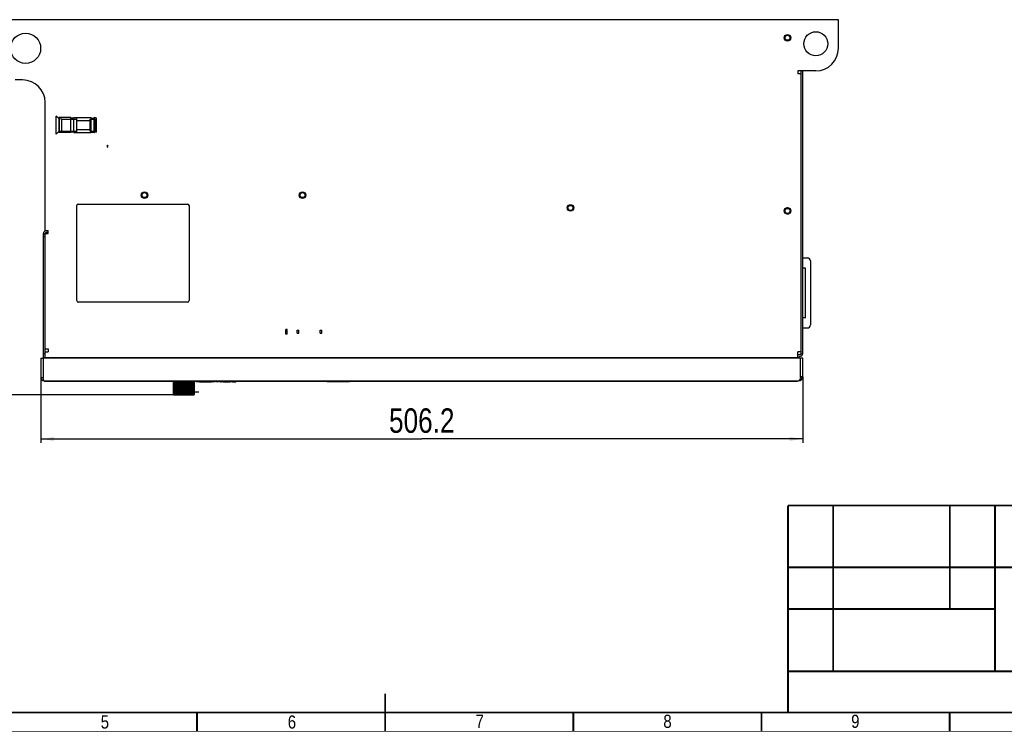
# Model space of a CAD drawing. Header units: millimetres. Extents: x -1 to 598, y -1 to 421.
# Tile 5 of 23: x 201 to 463, y 15 to 204. Entities that reach past the tile are written whole.
import ezdxf

# ---------------------------------------------------------------- set-up
doc = ezdxf.new("R2010")
doc.units = ezdxf.units.MM
doc.header["$LTSCALE"] = 32.67
doc.layers.get('0').update_dxf_attribs({"linetype": 'CONTINUOUS'})
for name, color, linetype in [('02___PRT_ALL_AXES', 7, 'CONTINUOUS'), ('03___PRT_ALL_CURVES', 7, 'CONTINUOUS'), ('CHAMFERS', 7, 'CONTINUOUS'), ('ECAD_133B3925', 7, 'CONTINUOUS'), ('ROUNDS', 7, 'CONTINUOUS')]:
    doc.layers.add(name, color=color, linetype=linetype)
doc.styles.get("Standard").update_dxf_attribs({"font": 'txt', "width": 0.8})
doc.styles.add('TEXTSTYLE_2', font='txt', dxfattribs={"width": 0.85})
doc.dimstyles.new('DIMSTYLE_1', dxfattribs={"dimtxt": 6.5, "dimasz": 3.5, "dimexe": 1, "dimexo": 0, "dimgap": 1.625, "dimtad": 1, "dimlfac": 2.5, "dimdsep": 46, "dimtxsty": 'STANDARD', "dimblk": '_FILLED', "dimblk1": '_FILLED', "dimblk2": '_FILLED', "dimcen": 0.09, "dimclrt": 5, "dimadec": 0, "dimazin": 0, "dimtp": 0.8, "dimtm": 0.8, "dimtfac": 1, "dimtofl": 0, "dimtmove": 0, "dimatfit": 3, "dimldrblk": '_FILLED', "dimfxl": 1, "dimtolj": 1, "dimarcsym": 0})
doc.dimstyles.new('DIMSTYLE_5', dxfattribs={"dimtxt": 6.5, "dimasz": 3.5, "dimexe": 1, "dimexo": 0, "dimgap": 1.625, "dimtad": 1, "dimdec": 0, "dimlfac": 2.5, "dimdsep": 46, "dimtxsty": 'STANDARD', "dimblk": '_FILLED', "dimblk1": '_FILLED', "dimblk2": '_FILLED', "dimcen": 0.09, "dimclrt": 5, "dimadec": 0, "dimazin": 0, "dimtp": 0.5, "dimtm": 0.5, "dimtfac": 1, "dimtdec": 0, "dimtofl": 0, "dimtmove": 0, "dimatfit": 3, "dimldrblk": '_FILLED', "dimfxl": 1, "dimtolj": 1, "dimarcsym": 0})

# ---------------------------------------------------------------- blocks, each defined once
blk = doc.blocks.new('_FILLED')
at = {"color": 0, "linetype": 'BYBLOCK'}
blk.add_solid([(0, 0), (-1, 0.143), (-1, -0.143)], dxfattribs=at)
blk = doc.blocks.new('*D2')
at = {"color": 2, "linetype": 'CONTINUOUS'}
for p, q in [((206.97, 109.04), (206.97, 91.68)), ((409.45, 109.22), (409.45, 91.68)), ((206.97, 92.68), (308.21, 92.68)), ((409.45, 92.68), (308.21, 92.68))]:
    blk.add_line(p, q, dxfattribs=at)
at = {"color": 2, "linetype": 'CONTINUOUS', "xscale": 3.5, "yscale": 3.5, "zscale": 3.5, "rotation": 180}
blk.add_blockref('_FILLED', (206.97, 92.68), dxfattribs=at)
at = {"color": 2, "linetype": 'CONTINUOUS', "xscale": 3.5, "yscale": 3.5, "zscale": 3.5}
blk.add_blockref('_FILLED', (409.45, 92.68), dxfattribs=at)
at = {"color": 5, "linetype": 'CONTINUOUS', "insert": (308.21, 100.81), "char_height": 6.5, "width": 26, "attachment_point": 2, "line_spacing_factor": 0.9}
blk.add_mtext('506.2', dxfattribs=at)
blk = doc.blocks.new('*D6')
at = {"color": 2, "linetype": 'CONTINUOUS'}
for p, q in [((194.13, 204.06), (182.97, 204.06)), ((183.97, 204.06), (183.97, 154.21)), ((183.97, 104.36), (183.97, 154.21)), ((242.41, 104.36), (182.97, 104.36))]:
    blk.add_line(p, q, dxfattribs=at)
at = {"color": 2, "linetype": 'CONTINUOUS', "xscale": 3.5, "yscale": 3.5, "zscale": 3.5}
for p, rotation in [((183.97, 204.06), 90), ((183.97, 104.36), 270)]:
    blk.add_blockref('_FILLED', p, dxfattribs=dict(at, rotation=rotation))
at = {"color": 5, "linetype": 'CONTINUOUS', "insert": (175.85, 154.21), "char_height": 6.5, "width": 15.6, "attachment_point": 2, "rotation": 90, "line_spacing_factor": 0.9}
blk.add_mtext('249', dxfattribs=at)

msp = doc.modelspace()

# ---------------------------------------------------------------- linework, layer by layer
at = {"color": 7, "linetype": 'CONTINUOUS'}
for p, q in [((418.9323, 204.0584), (194.1323, 204.0584)), ((418.9323, 202.8584), (418.9323, 204.0584)), ((408.1323, 190.4584), (408.1323, 189.6584)), ((408.9323, 189.6584), (408.1323, 189.6584)), ((408.9323, 190.4584), (408.9323, 115.2184)), ((208.1323, 148.0584), (208.1323, 182.0584)), ((224.6696, 170.1784), (224.6696, 170.7384)), ((224.7944, 170.1784), (224.7944, 170.7384)), ((208.1323, 148.0584), (208.9323, 148.0584)), ((208.1323, 147.0584), (208.1323, 147.2584)), ((208.1323, 147.2584), (208.9323, 147.2584)), ((208.9323, 147.2584), (208.9323, 148.0584)), ((272.4031, 121.7384), (272.0723, 121.7384)), ((272.4031, 120.5384), (272.0723, 120.5384)), ((275.1163, 121.5784), (275.5563, 121.5784)), ((275.1163, 120.7784), (275.5563, 120.7784)), ((281.2123, 121.5784), (281.6523, 121.5784)), ((281.2123, 120.7784), (281.6523, 120.7784)), ((208.1323, 116.6184), (208.9323, 116.6184)), ((208.1323, 114.3384), (208.1323, 115.8184)), ((208.1323, 115.8184), (208.9323, 115.8184)), ((208.9323, 116.6184), (208.9323, 115.8184)), ((408.9323, 115.8584), (408.1323, 115.8584)), ((408.1323, 114.3384), (408.1323, 115.8584)), ((408.8523, 115.1384), (408.6923, 115.1384)), ((409.4123, 115.2184), (408.9323, 115.2184)), ((206.9723, 114.1384), (207.5723, 114.1384)), ((207.6523, 114.3384), (408.1323, 114.3384)), ((409.4523, 114.1384), (408.8523, 114.1384)), ((206.9723, 109.0384), (207.5723, 109.0384)), ((207.9723, 108.1384), (207.9723, 107.9784)), ((407.9723, 107.9784), (207.9723, 107.9784)), ((242.1529, 107.8424), (242.1825, 104.4855)), ((242.1529, 107.8424), (247.7437, 107.8424)), ((242.1676, 107.8424), (242.1959, 104.4855)), ((242.2231, 107.8424), (242.2531, 104.4855)), ((242.2668, 107.8424), (242.293, 104.4855)), ((242.3762, 107.8424), (242.4056, 104.4855)), ((242.4474, 107.8424), (242.4708, 104.4855)), ((242.5897, 104.3624), (242.579, 107.8424)), ((242.6074, 107.8424), (242.6354, 104.4855)), ((242.7041, 107.8424), (242.7238, 104.4855)), ((242.8398, 104.3624), (242.8325, 107.8424)), ((242.9097, 107.8424), (242.9354, 104.4855)), ((243.0289, 107.8424), (243.0444, 104.4855)), ((243.1539, 104.3624), (243.1502, 107.8424)), ((243.274, 107.8424), (243.2966, 104.4855)), ((243.412, 107.8424), (243.4229, 104.4855)), ((243.5225, 104.3624), (243.5226, 107.8424)), ((243.6892, 107.8424), (243.708, 104.4855)), ((243.8419, 107.8424), (243.8477, 104.4855)), ((243.9345, 104.3624), (243.9384, 107.8424)), ((244.143, 104.3624), (244.1263, 107.8424)), ((244.1426, 107.8424), (244.157, 104.4855)), ((244.3053, 107.8424), (244.3059, 104.4855)), ((244.3773, 104.3624), (244.3848, 107.8424)), ((244.5957, 104.3624), (244.5817, 107.8424)), ((244.6205, 107.8424), (244.6301, 104.4855)), ((244.7883, 107.8424), (244.7837, 104.4855)), ((244.8374, 104.3624), (244.8483, 107.8424)), ((245.0592, 104.3624), (245.0483, 107.8424)), ((245.1083, 107.8424), (245.1129, 104.4855)), ((245.2762, 107.8424), (245.2665, 104.4855)), ((245.3009, 104.3624), (245.3149, 107.8424)), ((245.5194, 104.3624), (245.5119, 107.8424)), ((245.5913, 107.8424), (245.5907, 104.4855)), ((245.7541, 107.8424), (245.7396, 104.4855)), ((245.7537, 104.3624), (245.7703, 107.8424)), ((245.9621, 104.3624), (245.9583, 107.8424)), ((246.0548, 107.8424), (246.0489, 104.4855)), ((246.2075, 107.8424), (246.1887, 104.4855)), ((246.3741, 104.3624), (246.374, 107.8424)), ((246.4846, 107.8424), (246.4738, 104.4855)), ((246.6226, 107.8424), (246.6001, 104.4855)), ((246.7428, 104.3624), (246.7464, 107.8424)), ((246.8677, 107.8424), (246.8522, 104.4855)), ((246.9869, 107.8424), (246.9613, 104.4855)), ((247.0569, 104.3624), (247.0642, 107.8424)), ((247.1926, 107.8424), (247.1729, 104.4855)), ((247.2892, 107.8424), (247.2613, 104.4855)), ((247.3069, 104.3624), (247.3176, 107.8424)), ((247.4492, 107.8424), (247.4259, 104.4855)), ((247.5204, 107.8424), (247.491, 104.4855)), ((247.6299, 107.8424), (247.6036, 104.4855)), ((247.6735, 107.8424), (247.6435, 104.4855)), ((247.7291, 107.8424), (247.7007, 104.4855)), ((247.7437, 107.8424), (247.7141, 104.4855)), ((249.1723, 107.8841), (249.5975, 107.8837)), ((249.1723, 107.8841), (249.6025, 107.8826)), ((249.5975, 107.8837), (250.4032, 107.8834)), ((249.6025, 107.8826), (249.7057, 107.8825)), ((249.7057, 107.8825), (249.8435, 107.8824)), ((249.8435, 107.8824), (250.3264, 107.8833)), ((250.2143, 107.9395), (250.2132, 107.9394)), ((250.24, 107.9418), (250.2143, 107.9395)), ((250.2143, 107.9327), (250.2326, 107.9312)), ((250.2326, 107.9312), (250.2391, 107.9307)), ((250.2391, 107.9307), (250.2417, 107.9305)), ((250.2938, 107.9437), (250.24, 107.9418)), ((250.2417, 107.9305), (250.2934, 107.9289)), ((250.2934, 107.9289), (250.2962, 107.9288)), ((250.2962, 107.9288), (250.3756, 107.9276)), ((250.3756, 107.9276), (250.4048, 107.9271)), ((250.4025, 107.9413), (250.3757, 107.9395)), ((250.3768, 107.9327), (250.401, 107.9311)), ((250.401, 107.9311), (250.4042, 107.9309)), ((250.4565, 107.9428), (250.4025, 107.9413)), ((250.4032, 107.8834), (250.5123, 107.8833)), ((250.4042, 107.9309), (250.4586, 107.9296)), ((250.4048, 107.9271), (250.4585, 107.9267)), ((250.5101, 107.9434), (250.4565, 107.9428)), ((250.4585, 107.9267), (250.5133, 107.9263)), ((250.4586, 107.9296), (250.5099, 107.9291)), ((250.5099, 107.9291), (250.5399, 107.9288)), ((250.5376, 107.9437), (250.5101, 107.9434)), ((250.5123, 107.8833), (250.6485, 107.8833)), ((250.5133, 107.9263), (250.5399, 107.9262)), ((250.6459, 107.9442), (250.5376, 107.9437)), ((250.5399, 107.9288), (250.6484, 107.9284)), ((250.5399, 107.9262), (250.6488, 107.9259)), ((250.865, 107.9284), (250.6484, 107.9284)), ((250.6485, 107.8833), (250.7723, 107.8833)), ((250.8654, 107.9259), (250.6488, 107.9259)), ((250.7723, 107.8833), (250.8656, 107.8833)), ((250.8625, 107.9442), (250.9709, 107.9438)), ((250.9733, 107.9288), (250.865, 107.9284)), ((250.9733, 107.9262), (250.8654, 107.9259)), ((250.8656, 107.8833), (251.0016, 107.8833)), ((250.9709, 107.9438), (250.9975, 107.9434)), ((250.9978, 107.9291), (250.9733, 107.9288)), ((251.0008, 107.9263), (250.9733, 107.9262)), ((250.9975, 107.9434), (251.0523, 107.9428)), ((251.0544, 107.9297), (250.9978, 107.9291)), ((251.0544, 107.9267), (251.0008, 107.9263)), ((251.0016, 107.8833), (251.1104, 107.8834)), ((251.0523, 107.9428), (251.1067, 107.9414)), ((251.1083, 107.931), (251.0544, 107.9297)), ((251.109, 107.9272), (251.0544, 107.9267)), ((251.1067, 107.9414), (251.1341, 107.9395)), ((251.1351, 107.9327), (251.1083, 107.931)), ((251.1352, 107.9276), (251.109, 107.9272)), ((251.1104, 107.8834), (251.5186, 107.8835)), ((251.217, 107.9288), (251.1352, 107.9276)), ((251.2147, 107.9438), (251.217, 107.9437)), ((251.217, 107.9437), (251.2691, 107.9419)), ((251.2709, 107.9305), (251.217, 107.9288)), ((251.5175, 107.8825), (251.2183, 107.8833)), ((251.2691, 107.9419), (251.2709, 107.9417)), ((251.2709, 107.9417), (251.2966, 107.9395)), ((251.2798, 107.9312), (251.2709, 107.9305)), ((251.2976, 107.9327), (251.2798, 107.9312)), ((251.5468, 107.8825), (251.5175, 107.8825)), ((251.5468, 107.9276), (251.5176, 107.9255)), ((251.5176, 107.9255), (251.5468, 107.9254)), ((251.5186, 107.8835), (251.5475, 107.8835)), ((251.5468, 107.9276), (251.9704, 107.9262)), ((251.5468, 107.9254), (251.9704, 107.9241)), ((251.7012, 107.8824), (251.5468, 107.8825)), ((251.5475, 107.8835), (251.5852, 107.8835)), ((251.5852, 107.8835), (251.9756, 107.8837)), ((251.9705, 107.8827), (251.7012, 107.8824)), ((252.1283, 107.9376), (251.9704, 107.9262)), ((251.9704, 107.9241), (252.1292, 107.9236)), ((252.1293, 107.8831), (251.9705, 107.8827)), ((251.9756, 107.8837), (252.1343, 107.8839)), ((252.2161, 107.9446), (252.1283, 107.9376)), ((252.2111, 107.9314), (252.1292, 107.9257)), ((252.1292, 107.9236), (252.2161, 107.9234)), ((252.3723, 107.8841), (252.1293, 107.8831)), ((252.375, 107.944), (252.2111, 107.9314)), ((252.2161, 107.9254), (252.3749, 107.9249)), ((252.2161, 107.9234), (252.3749, 107.9229)), ((252.3723, 107.8824), (252.5527, 107.8824)), ((252.3749, 107.9249), (252.5235, 107.9244)), ((252.3749, 107.9229), (252.5235, 107.9224)), ((252.5235, 107.9244), (252.5527, 107.9243)), ((252.5527, 107.9243), (252.5235, 107.9224)), ((252.848, 107.9251), (252.7315, 107.9214)), ((252.7315, 107.9214), (252.8799, 107.9205)), ((252.9645, 107.929), (252.848, 107.9251)), ((252.8799, 107.9205), (252.8799, 107.9262)), ((252.9964, 107.9242), (252.8799, 107.9205)), ((253.0809, 107.9331), (252.9645, 107.929)), ((253.1129, 107.928), (252.9964, 107.9242)), ((253.162, 107.935), (253.0809, 107.9331)), ((253.1622, 107.9297), (253.1129, 107.928)), ((253.2293, 107.9359), (253.162, 107.935)), ((253.2293, 107.9321), (253.1622, 107.9297)), ((253.2566, 107.9362), (253.2293, 107.9359)), ((253.2567, 107.9326), (253.2293, 107.9321)), ((253.2992, 107.9365), (253.2566, 107.9362)), ((253.2992, 107.9335), (253.2567, 107.9326)), ((253.3824, 107.9371), (253.2992, 107.9365)), ((253.3824, 107.9343), (253.2992, 107.9335)), ((253.4006, 107.9372), (253.3824, 107.9371)), ((253.4006, 107.9344), (253.3824, 107.9343)), ((253.5221, 107.9373), (253.4006, 107.9372)), ((253.4792, 107.9346), (253.4006, 107.9344)), ((253.4797, 107.9171), (253.4735, 107.9169)), ((253.4735, 107.9169), (253.522, 107.9166)), ((253.4792, 107.9346), (253.5221, 107.9345)), ((253.5226, 107.9184), (253.4797, 107.9171)), ((253.522, 107.9166), (253.6219, 107.9161)), ((253.5221, 107.9373), (253.5894, 107.937)), ((253.5221, 107.9345), (253.5894, 107.9343)), ((253.59, 107.9204), (253.5226, 107.9184)), ((253.5894, 107.937), (253.657, 107.9368)), ((253.5894, 107.9343), (253.657, 107.9338)), ((253.7064, 107.9241), (253.59, 107.9204)), ((253.6219, 107.9161), (253.6219, 107.9214)), ((253.6576, 107.9171), (253.6219, 107.9161)), ((253.657, 107.9368), (253.6883, 107.9366)), ((253.657, 107.9338), (253.6883, 107.9336)), ((253.7384, 107.9195), (253.6576, 107.9171)), ((253.6883, 107.9366), (253.7559, 107.9361)), ((253.6883, 107.9336), (253.7559, 107.9328)), ((253.7563, 107.9257), (253.7064, 107.9241)), ((253.8548, 107.9232), (253.7384, 107.9195)), ((253.7559, 107.9361), (253.776, 107.9358)), ((253.7559, 107.9328), (253.776, 107.9325)), ((253.7762, 107.9264), (253.7563, 107.9257)), ((253.776, 107.9358), (253.8276, 107.9352)), ((253.776, 107.9325), (253.8276, 107.9312)), ((253.8229, 107.928), (253.7762, 107.9264)), ((253.8276, 107.9352), (253.8433, 107.9351)), ((253.8276, 107.9312), (253.8433, 107.9297)), ((253.8433, 107.9351), (253.8683, 107.9348)), ((253.945, 107.9261), (253.8548, 107.9232)), ((253.8683, 107.9348), (253.9447, 107.9332)), ((253.9447, 107.9332), (253.9713, 107.9321)), ((253.9713, 107.927), (253.945, 107.9261)), ((253.9713, 107.9321), (253.9986, 107.931)), ((253.9819, 107.9277), (253.9713, 107.927)), ((254.0029, 107.9291), (253.9819, 107.9277)), ((254.304, 107.917), (254.1651, 107.9115)), ((254.1651, 107.9115), (254.3178, 107.9102)), ((254.3176, 107.9176), (254.304, 107.917)), ((254.443, 107.923), (254.3176, 107.9176)), ((254.4803, 107.9182), (254.3178, 107.9118)), ((254.3178, 107.9118), (254.3178, 107.9176)), ((254.5821, 107.9121), (254.34, 107.91)), ((254.5612, 107.9284), (254.443, 107.923)), ((254.5615, 107.9216), (254.4803, 107.9182)), ((254.5821, 107.9142), (254.5303, 107.9137)), ((254.582, 107.9294), (254.5612, 107.9284)), ((254.5615, 107.9216), (254.5615, 107.9294)), ((254.5615, 107.9216), (254.5819, 107.9214)), ((254.5819, 107.9214), (254.6049, 107.9212)), ((254.582, 107.9294), (254.6049, 107.9292)), ((254.605, 107.9144), (254.5821, 107.9142)), ((254.605, 107.9123), (254.5821, 107.9121)), ((254.6049, 107.9292), (254.7132, 107.928)), ((254.7132, 107.928), (254.6049, 107.9231)), ((254.6049, 107.9212), (254.6927, 107.9203)), ((254.6966, 107.9152), (254.605, 107.9144)), ((254.6967, 107.9131), (254.605, 107.9123)), ((254.6927, 107.9203), (254.7131, 107.9201)), ((254.7133, 107.9154), (254.6966, 107.9152)), ((254.7123, 107.9132), (254.6967, 107.9131)), ((254.9552, 107.9154), (254.7123, 107.9132)), ((254.7131, 107.922), (254.7507, 107.9216)), ((254.7131, 107.9201), (254.9552, 107.9177)), ((254.7427, 107.9157), (254.7133, 107.9154)), ((254.7507, 107.9216), (254.8965, 107.9201)), ((254.8965, 107.9201), (254.9552, 107.9195)), ((254.9552, 107.9195), (255.0423, 107.9187)), ((255.0423, 107.9162), (254.9552, 107.9154)), ((255.3256, 107.9215), (255.0423, 107.9187)), ((255.0845, 107.9166), (255.0423, 107.9162)), ((255.3256, 107.9189), (255.0845, 107.9166)), ((255.3256, 107.9215), (255.4568, 107.9201)), ((255.4568, 107.9201), (255.3256, 107.9189)), ((255.9723, 107.8824), (256.4391, 107.8824)), ((256.6014, 107.8862), (256.4391, 107.8861)), ((256.7717, 107.8832), (256.6435, 107.8831)), ((256.8801, 107.8836), (256.7717, 107.8835)), ((256.8801, 107.8832), (256.7717, 107.8832)), ((256.9757, 107.8836), (256.8801, 107.8836)), ((256.9757, 107.8833), (256.8801, 107.8832)), ((257.1233, 107.8862), (256.9757, 107.8861)), ((257.1379, 107.8862), (257.1233, 107.8862)), ((257.1379, 107.8833), (257.1233, 107.8833)), ((257.2855, 107.8834), (257.1379, 107.8833)), ((257.5736, 107.884), (257.2855, 107.8838)), ((257.8805, 107.8837), (257.2855, 107.8834)), ((257.8805, 107.8842), (257.5736, 107.884)), ((257.9146, 107.8837), (257.8805, 107.8837)), ((257.9146, 107.8824), (258.7723, 107.8824)), ((283.0389, 107.9784), (283.0389, 107.8184)), ((283.8589, 107.8184), (283.0389, 107.8184)), ((283.8589, 107.8184), (283.8589, 107.9784)), ((289.0349, 107.8384), (283.8589, 107.8384)), ((286.2041, 107.9264), (286.1577, 107.9264)), ((289.0942, 107.9264), (286.2189, 107.9264)), ((289.0349, 107.9264), (289.0349, 107.8384)), ((407.9723, 108.1384), (407.9723, 107.9784)), ((409.4523, 109.2184), (408.8523, 109.2184)), ((409.4372, 109.0384), (408.9079, 109.1279)), ((242.31, 104.3624), (242.3099, 104.3882)), ((242.4113, 104.3624), (242.4109, 104.455)), ((247.4853, 104.3624), (247.4857, 104.455)), ((247.5866, 104.3624), (247.5868, 104.3882))]:
    msp.add_line(p, q, dxfattribs=at)
at = {"color": 3, "linetype": 'CONTINUOUS'}
for p, q in [((409.4123, 190.4584), (409.4123, 115.2184)), ((207.6523, 114.3384), (207.6523, 115.3384)), ((206.9723, 114.1384), (206.9723, 109.0384)), ((207.5723, 114.1384), (207.5723, 109.0384)), ((408.8523, 114.1384), (207.5723, 114.1384)), ((408.4923, 114.1384), (408.4923, 114.4584)), ((408.8523, 114.6584), (408.6923, 114.6584)), ((408.8523, 109.2184), (408.8523, 114.1384)), ((409.4523, 109.2184), (409.4523, 114.1384)), ((207.8723, 108.1384), (408.3723, 108.1384)), ((408.8928, 109.0384), (408.8523, 109.2184))]:
    msp.add_line(p, q, dxfattribs=at)
at = {"color": 6, "linetype": 'CONTINUOUS'}
for p, q in [((211.0123, 173.6584), (211.0123, 178.4584)), ((211.7323, 177.7784), (211.0123, 178.4584)), ((211.7323, 177.9384), (211.8523, 178.0584)), ((211.7323, 177.9384), (211.7323, 174.1784)), ((211.8523, 178.0584), (211.8523, 174.0584)), ((214.9323, 178.0584), (211.8523, 178.0584)), ((214.9323, 174.0584), (214.9323, 178.0584)), ((215.7323, 177.9384), (214.9323, 177.9384)), ((215.7323, 174.0584), (215.7323, 178.0584)), ((215.7323, 178.0584), (220.3323, 178.0584)), ((216.5323, 174.0584), (216.5323, 178.0584)), ((220.3323, 174.0584), (220.3323, 178.0584)), ((220.3323, 177.9384), (221.1323, 177.9384)), ((221.1323, 174.0584), (221.1323, 178.0584)), ((221.1323, 178.0584), (221.2523, 178.0584)), ((221.2523, 174.0584), (221.2523, 178.0584)), ((221.7323, 177.8984), (221.2523, 178.0584)), ((212.5323, 177.6584), (211.7323, 177.7584)), ((212.5323, 174.4584), (212.5323, 177.6584)), ((212.5323, 177.6584), (216.5323, 177.6584)), ((216.5323, 177.2584), (220.1323, 177.2584)), ((220.1323, 174.4584), (220.1323, 177.6584)), ((220.1323, 177.6584), (221.5323, 177.6584)), ((221.5323, 177.6584), (221.7323, 177.7584)), ((221.5323, 174.4584), (221.5323, 177.6584)), ((221.7323, 174.2184), (221.7323, 177.8984)), ((211.7323, 174.3384), (211.0123, 173.6584)), ((212.5323, 174.4584), (211.7323, 174.3584)), ((211.7323, 174.1784), (211.8523, 174.0584)), ((214.9323, 174.0584), (211.8523, 174.0584)), ((212.5323, 174.4584), (216.5323, 174.4584)), ((215.7323, 174.1784), (214.9323, 174.1784)), ((215.7323, 174.0584), (220.3323, 174.0584)), ((216.5323, 174.8584), (220.1323, 174.8584)), ((220.1323, 174.4584), (221.5323, 174.4584)), ((220.3323, 174.1784), (221.1323, 174.1784)), ((221.1323, 174.0584), (221.2523, 174.0584)), ((221.7323, 174.2184), (221.2523, 174.0584)), ((221.5323, 174.4584), (221.7323, 174.3584)), ((224.6696, 170.7384), (224.7944, 170.7384)), ((224.6696, 170.1784), (224.7944, 170.1784)), ((272.0723, 120.5384), (272.0723, 121.7384)), ((272.1231, 120.5384), (272.1231, 121.7384)), ((272.3523, 120.5384), (272.3523, 121.7384)), ((272.4031, 120.5384), (272.4031, 121.7384)), ((275.1163, 120.7784), (275.1163, 121.5784)), ((275.5563, 120.7784), (275.5563, 121.5784)), ((281.2123, 120.7784), (281.2123, 121.5784)), ((281.6523, 120.7784), (281.6523, 121.5784))]:
    msp.add_line(p, q, dxfattribs=at)
at = {"color": 7, "linetype": 'CONTINUOUS', "const_width": 0.5}
for points in [[(405.5503, 74.9983), (585.5503, 74.9983)], [(405.5503, 74.9983), (405.5503, 19.9983)], [(417.5381, 74.9983), (417.5381, 30.9686)], [(448.5359, 74.9983), (448.5359, 47.4983)], [(460.5503, 74.9983), (460.5503, 30.9983)], [(585.5108, 58.5473), (405.5503, 58.5473)], [(460.5503, 47.4983), (405.5503, 47.4983)], [(405.5503, 30.9686), (585.5108, 30.9686)], [(298.5, 25), (298.5, 15)], [(585.5, 20), (11.5, 20)], [(248.5, 20), (248.5, 15)], [(348.5, 20), (348.5, 15)], [(398.5, 20), (398.5, 15)], [(448.5, 20), (448.5, 15)]]:
    msp.add_lwpolyline(points, dxfattribs=at)
at = {"color": 2, "linetype": 'CONTINUOUS', "const_width": 0.25}
msp.add_lwpolyline([(590.5, 15), (6.5, 15)], dxfattribs=at)
at = {"color": 7, "linetype": 'CONTINUOUS'}
for centre, radius in [((405.4123, 199.2584), 0.86), ((405.4123, 199.2584), 0.66), ((405.4123, 153.2584), 0.86), ((405.4123, 153.2584), 0.66)]:
    msp.add_circle(centre, radius, dxfattribs=at)
at = {"color": 2, "linetype": 'CONTINUOUS'}
for centre, radius in [((405.4123, 199.2584), 0.726), ((405.4123, 153.2584), 0.8)]:
    msp.add_arc(centre, radius, 255, 195, dxfattribs=at)
at = {"color": 3, "linetype": 'CONTINUOUS'}
for centre, radius, start, end in [((208.3323, 147.2584), 0.68, 90, 180), ((408.8523, 115.2184), 0.56, 270, 360), ((408.6923, 114.4584), 0.2, 90, 180), ((207.8723, 109.0384), 0.9, 180, 270), ((408.3723, 109.2184), 1.08, 270, 360), ((404.2124, 110.5023), 4.8964, 336.853415, 338.326295)]:
    msp.add_arc(centre, radius, start, end, dxfattribs=at)
at = {"color": 7, "linetype": 'CONTINUOUS'}
for centre, radius, start, end in [((208.3323, 147.2584), 0.2, 90, 180), ((408.6923, 114.4584), 0.68, 90, 147.094952), ((408.8523, 115.2184), 0.08, 270, 337.5)]:
    msp.add_arc(centre, radius, start, end, dxfattribs=at)
for centre, major_axis, ratio, start_param, end_param in [((250.2132, 507.9584), (-0.0174, 400.076), 0.0025773, 3.12470488, 3.12574205), ((250.3757, 507.9584), (-0.0174, 400.076), 0.0025773, -3.15779003, -3.1574443), ((251.1341, 507.9584), (-0.0174, 400.076), 0.00257729, -3.15779492, -3.15744919), ((251.2966, 507.9584), (-0.0174, 400.076), 0.00257729, 3.1246979, 3.12573507), ((253.9986, 507.9584), (-0.2219, 400.076), 0.03554719, -3.15719164, -3.15688389), ((256.4391, 507.9584), (-0.3849, 400.076), 0.21434943, 3.13710405, 3.13948697), ((256.6014, 507.9584), (-0.3927, 400.076), 0.21434926, 3.13701292, 3.13899869), ((256.9757, 507.9584), (-0.3859, 400.076), 0.2143494, -3.14609232, -3.14437132), ((257.1379, 507.9584), (-0.3937, 400.076), 0.21434924, -3.14618345, -3.14446245), ((257.8805, 507.9584), (-0.2677, 400.076), 0.21435155, -3.14471371, -3.14431655)]:
    msp.add_ellipse(centre, major_axis=major_axis, ratio=ratio, start_param=start_param, end_param=end_param, dxfattribs=at)
at = {"color": 3, "linetype": 'CONTINUOUS'}
for points in [[(207.6473, 108.694), (207.621, 108.8085), (207.5967, 108.9235), (207.5723, 109.0384)], [(408.8928, 109.0384), (408.8504, 108.9232), (408.8081, 108.808), (408.7627, 108.694)]]:
    msp.add_open_spline(points, degree=3, dxfattribs=at)
for points, knots in [([(207.8723, 108.1384), (207.8496, 108.1384), (207.7966, 108.1929), (207.7243, 108.3772), (207.6786, 108.5578), (207.6473, 108.694)], [0, 0, 0, 0, 0.11132884, 0.31690807, 1, 1, 1, 1]), ([(408.7147, 108.5776), (408.6668, 108.466), (408.5979, 108.2992), (408.4415, 108.1384), (408.3723, 108.1384)], [0, 0, 0, 0, 0.63705578, 1, 1, 1, 1])]:
    msp.add_open_spline(points, degree=3, knots=knots, dxfattribs=at)
at = {"layer": '02___PRT_ALL_AXES', "color": 7, "linetype": 'CONTINUOUS'}
for p, q in [((410.2123, 138.0584), (409.4123, 138.0584)), ((410.2123, 124.8584), (410.2123, 138.0584)), ((410.2123, 124.8584), (409.4123, 124.8584))]:
    msp.add_line(p, q, dxfattribs=at)
for centre, radius in [((202.9323, 196.4584), 4), ((412.9323, 197.6584), 3.2), ((234.5323, 157.4584), 0.86), ((234.5323, 157.4584), 0.66), ((276.5323, 157.4584), 0.86), ((276.5323, 157.4584), 0.66), ((347.7323, 154.0584), 0.86), ((347.7323, 154.0584), 0.66)]:
    msp.add_circle(centre, radius, dxfattribs=at)
at = {"layer": '03___PRT_ALL_CURVES', "color": 4, "linetype": 'CONTINUOUS'}
for p, q in [((216.5323, 129.4184), (216.5323, 154.6584)), ((216.9323, 155.0584), (245.9723, 155.0584)), ((246.3723, 154.6584), (246.3723, 129.4184)), ((245.9723, 129.0184), (216.9323, 129.0184)), ((247.7201, 105.1624), (248.9649, 105.1624))]:
    msp.add_line(p, q, dxfattribs=at)
for centre, start, end in [((216.9323, 154.6584), 90, 180), ((245.9723, 154.6584), 0, 90), ((216.9323, 129.4184), 180, 270), ((245.9723, 129.4184), 270, 360)]:
    msp.add_arc(centre, 0.4, start, end, dxfattribs=at)
at = {"layer": 'CHAMFERS', "color": 3, "linetype": 'CONTINUOUS'}
msp.add_line((207.6523, 115.3384), (207.6523, 147.2584), dxfattribs=at)
at = {"layer": 'CHAMFERS', "color": 7, "linetype": 'CONTINUOUS'}
for p, q in [((207.6523, 147.0584), (208.1323, 147.0584)), ((208.1323, 115.8184), (208.1323, 147.2584)), ((207.6523, 146.4584), (208.1323, 146.4584)), ((207.6523, 115.3384), (208.1323, 115.3384)), ((243.6283, 107.8828), (242.7941, 107.8828)), ((246.2925, 107.8911), (246.2597, 107.8908)), ((246.3418, 107.8917), (246.2925, 107.8911)), ((246.3834, 107.8921), (246.3418, 107.8917)), ((246.6078, 107.8945), (246.3834, 107.8921)), ((246.8141, 107.8966), (246.6078, 107.8945)), ((246.8951, 107.8974), (246.8141, 107.8966)), ((247.0746, 107.8991), (246.8951, 107.8974)), ((247.2045, 107.9003), (247.0746, 107.8991)), ((247.3823, 107.9019), (247.2045, 107.9003)), ((248.2763, 107.9784), (248.3723, 107.8824)), ((249.1634, 107.8864), (248.3723, 107.8824)), ((249.5962, 107.8879), (249.1634, 107.8864)), ((249.8121, 107.8885), (249.5962, 107.8879)), ((249.8422, 107.8885), (249.8121, 107.8885)), ((250.3756, 107.8894), (249.8422, 107.8885)), ((250.239, 107.9159), (250.2121, 107.9158)), ((250.2933, 107.9159), (250.239, 107.9159)), ((250.3757, 107.916), (250.2933, 107.9159)), ((250.4028, 107.8894), (250.3756, 107.8894)), ((250.3967, 107.9161), (250.3757, 107.916)), ((250.4041, 107.9161), (250.3967, 107.9161)), ((250.4571, 107.8895), (250.4028, 107.8894)), ((250.4583, 107.9161), (250.4041, 107.9161)), ((250.5387, 107.8895), (250.4571, 107.8895)), ((250.5097, 107.9161), (250.4583, 107.9161)), ((250.5395, 107.9162), (250.5097, 107.9161)), ((250.6479, 107.8896), (250.5387, 107.8895)), ((250.6451, 107.9162), (250.5395, 107.9162)), ((250.8624, 107.9162), (250.6451, 107.9162)), ((250.7723, 107.8896), (250.6479, 107.8896)), ((250.8653, 107.8896), (250.7723, 107.8896)), ((250.9738, 107.9162), (250.8624, 107.9162)), ((250.9743, 107.8896), (250.8653, 107.8896)), ((250.9981, 107.9162), (250.9738, 107.9162)), ((251.0558, 107.8895), (250.9743, 107.8896)), ((251.0549, 107.9161), (250.9981, 107.9162)), ((251.1065, 107.9161), (251.0549, 107.9161)), ((251.1098, 107.8895), (251.0558, 107.8895)), ((251.1355, 107.9161), (251.1065, 107.9161)), ((251.1365, 107.8894), (251.1098, 107.8895)), ((251.1997, 107.916), (251.1355, 107.9161)), ((251.256, 107.8893), (251.1365, 107.8894)), ((251.2147, 107.916), (251.1997, 107.916)), ((251.2695, 107.9159), (251.2147, 107.916)), ((251.2985, 107.8893), (251.256, 107.8893)), ((251.2972, 107.9159), (251.2695, 107.9159)), ((251.5197, 107.9155), (251.2972, 107.9159)), ((251.5215, 107.8889), (251.2985, 107.8893)), ((251.5491, 107.9155), (251.5197, 107.9155)), ((251.5507, 107.8888), (251.5215, 107.8889)), ((251.9707, 107.9144), (251.5491, 107.9155)), ((251.7023, 107.8885), (251.5507, 107.8888)), ((251.7304, 107.8885), (251.7023, 107.8885)), ((251.9768, 107.8878), (251.7304, 107.8885)), ((251.9921, 107.9144), (251.9707, 107.9144)), ((252.1315, 107.8873), (251.9768, 107.8878)), ((252.1315, 107.9139), (251.9921, 107.9144)), ((252.2196, 107.9136), (252.1315, 107.9139)), ((252.1686, 107.8872), (252.1315, 107.8873)), ((252.3812, 107.8864), (252.1686, 107.8872)), ((252.3796, 107.913), (252.2196, 107.9136)), ((252.5568, 107.9122), (252.3796, 107.913)), ((252.5463, 107.8857), (252.3812, 107.8864)), ((252.5533, 107.8856), (252.5463, 107.8857)), ((252.7416, 107.8848), (252.5533, 107.8856)), ((252.7322, 107.9114), (252.5568, 107.9122)), ((252.7557, 107.9113), (252.7322, 107.9114)), ((253.0524, 107.8831), (252.7416, 107.8848)), ((253.0877, 107.9095), (252.7557, 107.9113)), ((253.1723, 107.8824), (253.0524, 107.8831)), ((253.1689, 107.909), (253.0877, 107.9095)), ((253.2358, 107.9086), (253.1689, 107.909)), ((253.1723, 107.8824), (253.1987, 107.9087)), ((253.2627, 107.9085), (253.2358, 107.9086)), ((253.3046, 107.9082), (253.2627, 107.9085)), ((253.3857, 107.9077), (253.3046, 107.9082)), ((253.4033, 107.9076), (253.3857, 107.9077)), ((253.4735, 107.9071), (253.4033, 107.9076)), ((253.4793, 107.9071), (253.4735, 107.9071)), ((253.5242, 107.9068), (253.4793, 107.9071)), ((253.5941, 107.9063), (253.5242, 107.9068)), ((253.6278, 107.906), (253.5941, 107.9063)), ((253.6638, 107.9058), (253.6278, 107.906)), ((253.6958, 107.9055), (253.6638, 107.9058)), ((253.7645, 107.905), (253.6958, 107.9055)), ((253.7847, 107.9049), (253.7645, 107.905)), ((253.8318, 107.9045), (253.7847, 107.9049)), ((253.8365, 107.9045), (253.8318, 107.9045)), ((253.8521, 107.9044), (253.8365, 107.9045)), ((253.877, 107.9042), (253.8521, 107.9044)), ((253.9521, 107.9036), (253.877, 107.9042)), ((253.978, 107.9034), (253.9521, 107.9036)), ((254.0044, 107.9032), (253.978, 107.9034)), ((254.0086, 107.9031), (254.0044, 107.9032)), ((254.1243, 107.9022), (254.0086, 107.9031)), ((254.1677, 107.9018), (254.1243, 107.9022)), ((254.3272, 107.9004), (254.1677, 107.9018)), ((254.35, 107.9002), (254.3272, 107.9004)), ((254.5695, 107.8982), (254.35, 107.9002)), ((254.589, 107.898), (254.5695, 107.8982)), ((254.6109, 107.8978), (254.589, 107.898)), ((254.6968, 107.897), (254.6109, 107.8978)), ((254.6968, 107.897), (254.7134, 107.8971)), ((254.7134, 107.8971), (254.9553, 107.8988)), ((254.9553, 107.8988), (255.0424, 107.8994)), ((255.0424, 107.8994), (255.2296, 107.9008)), ((255.2296, 107.9008), (255.3257, 107.9016)), ((255.3257, 107.8918), (255.2297, 107.8914)), ((255.3257, 107.9016), (255.4569, 107.9026)), ((255.4569, 107.8924), (255.3257, 107.8918)), ((255.4569, 107.9026), (256.8801, 107.9158)), ((256.8802, 107.9001), (255.4569, 107.8924)), ((255.4695, 107.8886), (255.9723, 107.8824)), ((256.8801, 107.9158), (256.9693, 107.9784)), ((257.5736, 107.9046), (256.8802, 107.9001)), ((257.8975, 107.899), (257.5736, 107.9046)), ((257.9305, 107.8984), (257.8975, 107.899)), ((258.7723, 107.8824), (257.9305, 107.8984)), ((258.7723, 107.8824), (258.8683, 107.9784))]:
    msp.add_line(p, q, dxfattribs=at)
for centre, radius, start, end in [((250.788, -293.8903), 401.8066, 90.349242, 90.485641), ((250.9856, 137.5529), 29.6707, 265.907227, 267.328461), ((247.5432, 110.9685), 10.4879, 343.014067, 343.43512)]:
    msp.add_arc(centre, radius, start, end, dxfattribs=at)
msp.add_open_spline([(250.2121, 107.9158), (250.1609, 107.9158), (249.9578, 107.9154), (249.7546, 107.915), (249.6026, 107.9145)], degree=3, knots=[0, 0, 0, 0, 0.2518772, 1, 1, 1, 1], dxfattribs=at)
at = {"layer": 'ECAD_133B3925', "color": 7, "linetype": 'CONTINUOUS'}
for p, q in [((243.6283, 107.9784), (243.6283, 107.8424)), ((246.2683, 107.9784), (246.2683, 107.8424))]:
    msp.add_line(p, q, dxfattribs=at)
at = {"layer": 'ROUNDS', "color": 7, "linetype": 'CONTINUOUS'}
for p, q in [((418.9323, 196.4584), (418.9323, 202.8584)), ((412.9323, 190.4584), (408.1323, 190.4584)), ((202.1323, 188.0584), (200.1323, 188.0584)), ((208.9323, 147.4584), (208.3323, 147.4584)), ((409.4123, 140.7584), (410.7123, 140.7584)), ((411.5123, 139.9584), (411.5123, 122.9584)), ((409.4123, 122.1584), (410.7123, 122.1584)), ((208.1323, 114.2584), (208.1323, 114.1384)), ((408.1323, 114.2584), (408.1323, 114.1384)), ((242.2053, 104.4297), (242.2231, 104.4114)), ((242.2773, 104.3753), (242.2204, 104.4297)), ((242.2231, 104.4114), (242.2408, 104.3933)), ((242.2408, 104.3933), (242.2584, 104.3753)), ((242.2736, 104.4297), (242.2863, 104.4152)), ((242.2863, 104.4152), (242.3212, 104.3753)), ((242.2865, 104.3624), (247.6101, 104.3624)), ((242.3774, 104.3753), (242.3183, 104.4297)), ((242.4232, 104.4297), (242.4639, 104.3753)), ((242.5556, 104.3753), (242.4962, 104.4297)), ((242.6494, 104.4297), (242.682, 104.3753)), ((242.8065, 104.3753), (242.7485, 104.4297)), ((242.9456, 104.4297), (242.969, 104.3753)), ((243.1224, 104.3753), (243.0678, 104.4297)), ((243.3026, 104.4297), (243.3161, 104.3753)), ((243.4939, 104.3753), (243.4441, 104.4297)), ((243.7095, 104.4297), (243.7128, 104.3753)), ((243.9095, 104.3753), (243.8661, 104.4297)), ((244.1542, 104.4297), (244.1471, 104.3753)), ((244.3567, 104.3753), (244.3211, 104.4297)), ((244.6229, 104.4297), (244.6057, 104.3753)), ((244.8219, 104.3753), (244.7951, 104.4297)), ((245.1016, 104.4297), (245.0747, 104.3753)), ((245.2909, 104.3753), (245.2737, 104.4297)), ((245.5756, 104.4297), (245.5399, 104.3753)), ((245.7495, 104.3753), (245.7425, 104.4297)), ((246.0305, 104.4297), (245.9871, 104.3753)), ((246.1838, 104.3753), (246.1871, 104.4297)), ((246.4525, 104.4297), (246.4028, 104.3753)), ((246.5805, 104.3753), (246.5941, 104.4297)), ((246.8289, 104.4297), (246.7742, 104.3753)), ((246.9277, 104.3753), (246.9511, 104.4297)), ((247.1481, 104.4297), (247.0902, 104.3753)), ((247.2146, 104.3753), (247.2472, 104.4297)), ((247.4005, 104.4297), (247.3411, 104.3753)), ((247.4328, 104.3753), (247.4735, 104.4297)), ((247.5783, 104.4297), (247.5193, 104.3753)), ((247.5754, 104.3753), (247.6104, 104.4152)), ((247.6104, 104.4152), (247.623, 104.4297)), ((247.6763, 104.4297), (247.6193, 104.3753)), ((247.6382, 104.3753), (247.6913, 104.4297))]:
    msp.add_line(p, q, dxfattribs=at)
at = {"layer": 'ROUNDS', "color": 3, "linetype": 'CONTINUOUS'}
for p, q in [((208.3323, 147.9384), (208.9323, 147.9384)), ((207.6523, 114.1384), (207.6523, 114.3384))]:
    msp.add_line(p, q, dxfattribs=at)
at = {"layer": 'ROUNDS', "color": 7, "linetype": 'CONTINUOUS'}
for centre, radius, start, end in [((412.9323, 196.4584), 6, 270, 360), ((202.1323, 182.0584), 6, 0, 90), ((410.7123, 139.9584), 0.8, 0, 90), ((410.7123, 122.9584), 0.8, 270, 360), ((242.2651, 104.4863), 0.0825, 180.534967, 194.67055), ((242.2639, 104.4861), 0.0814, 194.708752, 209.246987), ((242.2628, 104.4855), 0.0801, 209.29195, 224.182854), ((242.2894, 104.4056), 0.0434, 224.379453, 239.158623), ((242.289, 104.405), 0.0426, 239.222468, 254.433162), ((242.2889, 104.4049), 0.0425, 254.494974, 266.812991), ((242.2889, 104.4045), 0.0421, 266.830785, 269.997957), ((242.5897, 104.4154), 0.053, 256.129605, 269.993673), ((243.1238, 104.4859), 0.0794, 180.254446, 225.112075), ((246.7729, 104.4859), 0.0794, 314.887925, 359.745554), ((247.3069, 104.4154), 0.053, 270.006327, 283.870395), ((247.6078, 104.4045), 0.0421, 270.001967, 273.109122), ((247.6077, 104.4049), 0.0425, 273.127329, 285.504874), ((247.6077, 104.405), 0.0426, 285.566838, 300.777532), ((247.6072, 104.4056), 0.0434, 300.841377, 315.620547), ((247.6339, 104.4855), 0.0801, 315.817146, 330.70805), ((247.6327, 104.4861), 0.0814, 330.753013, 345.291248), ((247.6316, 104.4863), 0.0825, 345.32945, 359.465033)]:
    msp.add_arc(centre, radius, start, end, dxfattribs=at)
for points, knots in [([(242.1959, 104.4855), (242.196, 104.4751), (242.2006, 104.4542), (242.2129, 104.4368), (242.2204, 104.4297)], [0, 0, 0, 0, 0.50299545, 1, 1, 1, 1]), ([(242.2736, 104.4297), (242.2704, 104.4333), (242.2587, 104.4496), (242.2532, 104.4703), (242.2531, 104.4855)], [0, 0, 0, 0, 0.23988513, 1, 1, 1, 1]), ([(242.2773, 104.3753), (242.2795, 104.3732), (242.2889, 104.3659), (242.3011, 104.3624), (242.31, 104.3624)], [0, 0, 0, 0, 0.25454822, 1, 1, 1, 1]), ([(242.293, 104.4855), (242.2931, 104.4751), (242.2978, 104.454), (242.3107, 104.4368), (242.3183, 104.4297)], [0, 0, 0, 0, 0.5003071, 1, 1, 1, 1]), ([(242.3485, 104.3624), (242.3435, 104.3624), (242.3331, 104.3648), (242.3247, 104.3713), (242.3212, 104.3753)], [0, 0, 0, 0, 0.48432149, 1, 1, 1, 1]), ([(242.4232, 104.4297), (242.4204, 104.4334), (242.4101, 104.4502), (242.4057, 104.4704), (242.4056, 104.4855)], [0, 0, 0, 0, 0.23284267, 1, 1, 1, 1]), ([(242.4872, 104.3624), (242.4829, 104.3624), (242.4736, 104.3649), (242.4668, 104.3714), (242.4639, 104.3753)], [0, 0, 0, 0, 0.47054706, 1, 1, 1, 1]), ([(242.4708, 104.4855), (242.4708, 104.4751), (242.4756, 104.454), (242.4885, 104.4367), (242.4962, 104.4297)], [0, 0, 0, 0, 0.49988604, 1, 1, 1, 1]), ([(242.6494, 104.4297), (242.6472, 104.4334), (242.6387, 104.4509), (242.6355, 104.4706), (242.6354, 104.4855)], [0, 0, 0, 0, 0.22526081, 1, 1, 1, 1]), ([(242.7006, 104.3624), (242.6971, 104.3624), (242.6893, 104.3653), (242.6842, 104.3716), (242.682, 104.3753)], [0, 0, 0, 0, 0.44713787, 1, 1, 1, 1]), ([(242.7238, 104.4855), (242.7238, 104.4751), (242.7284, 104.4541), (242.741, 104.4368), (242.7485, 104.4297)], [0, 0, 0, 0, 0.50175574, 1, 1, 1, 1]), ([(242.8065, 104.3753), (242.8087, 104.3732), (242.8183, 104.3658), (242.8307, 104.3624), (242.8398, 104.3624)], [0, 0, 0, 0, 0.25332651, 1, 1, 1, 1]), ([(242.9456, 104.4297), (242.9439, 104.4335), (242.9377, 104.4515), (242.9355, 104.4707), (242.9354, 104.4855)], [0, 0, 0, 0, 0.21811593, 1, 1, 1, 1]), ([(242.9823, 104.3624), (242.9811, 104.3624), (242.9747, 104.3641), (242.971, 104.3705), (242.969, 104.3753)], [0, 0, 0, 0, 0.19306131, 1, 1, 1, 1]), ([(243.1224, 104.3753), (243.1245, 104.3732), (243.1335, 104.3659), (243.1453, 104.3624), (243.1539, 104.3624)], [0, 0, 0, 0, 0.25656867, 1, 1, 1, 1]), ([(243.3026, 104.4297), (243.3016, 104.4335), (243.2979, 104.452), (243.2967, 104.4708), (243.2966, 104.4855)], [0, 0, 0, 0, 0.21260093, 1, 1, 1, 1]), ([(243.3238, 104.3624), (243.3221, 104.3624), (243.3181, 104.3673), (243.3169, 104.372), (243.3161, 104.3753)], [0, 0, 0, 0, 0.33799428, 1, 1, 1, 1]), ([(243.4229, 104.4855), (243.4229, 104.4752), (243.4266, 104.4547), (243.4374, 104.437), (243.4441, 104.4297)], [0, 0, 0, 0, 0.51183445, 1, 1, 1, 1]), ([(243.4939, 104.3753), (243.4976, 104.3713), (243.5065, 104.3647), (243.5173, 104.3624), (243.5225, 104.3624)], [0, 0, 0, 0, 0.5113293, 1, 1, 1, 1]), ([(243.7095, 104.4297), (243.7093, 104.4336), (243.7084, 104.4522), (243.708, 104.4708), (243.708, 104.4855)], [0, 0, 0, 0, 0.2098443, 1, 1, 1, 1]), ([(243.7146, 104.3624), (243.7143, 104.3624), (243.714, 104.364), (243.7136, 104.366), (243.7132, 104.3703), (243.713, 104.3734), (243.7128, 104.3753)], [0, 0, 0, 0, 0.07227884, 0.26251846, 0.57355155, 1, 1, 1, 1]), ([(243.8477, 104.4855), (243.8477, 104.4803), (243.8493, 104.4606), (243.8571, 104.4411), (243.8661, 104.4297)], [0, 0, 0, 0, 0.26426425, 1, 1, 1, 1]), ([(243.9095, 104.3753), (243.9127, 104.3714), (243.9202, 104.3648), (243.9299, 104.3624), (243.9345, 104.3624)], [0, 0, 0, 0, 0.52234967, 1, 1, 1, 1]), ([(244.143, 104.3624), (244.1434, 104.3624), (244.1445, 104.3636), (244.146, 104.3678), (244.1467, 104.372), (244.1471, 104.3753)], [0, 0, 0, 0, 0.10114222, 0.29418425, 1, 1, 1, 1]), ([(244.1542, 104.4297), (244.1547, 104.4336), (244.1566, 104.4521), (244.1571, 104.4708), (244.157, 104.4855)], [0, 0, 0, 0, 0.21048713, 1, 1, 1, 1]), ([(244.3059, 104.4855), (244.3059, 104.4803), (244.3072, 104.4609), (244.3133, 104.4416), (244.3211, 104.4297)], [0, 0, 0, 0, 0.26910916, 1, 1, 1, 1]), ([(244.3567, 104.3753), (244.3592, 104.3715), (244.365, 104.3651), (244.3734, 104.3624), (244.3773, 104.3624)], [0, 0, 0, 0, 0.54103458, 1, 1, 1, 1]), ([(244.5957, 104.3624), (244.5978, 104.3624), (244.6028, 104.3666), (244.6046, 104.3719), (244.6057, 104.3753)], [0, 0, 0, 0, 0.3703173, 1, 1, 1, 1]), ([(244.6229, 104.4297), (244.6241, 104.4335), (244.6287, 104.4518), (244.6302, 104.4708), (244.6301, 104.4855)], [0, 0, 0, 0, 0.21438022, 1, 1, 1, 1]), ([(244.7837, 104.4855), (244.7837, 104.4803), (244.7846, 104.4613), (244.7889, 104.4421), (244.7951, 104.4297)], [0, 0, 0, 0, 0.27375539, 1, 1, 1, 1]), ([(244.8219, 104.3753), (244.8229, 104.3733), (244.8262, 104.3675), (244.8327, 104.3624), (244.8374, 104.3624)], [0, 0, 0, 0, 0.31514344, 1, 1, 1, 1]), ([(245.0592, 104.3624), (245.0607, 104.3624), (245.0677, 104.3639), (245.0723, 104.3704), (245.0747, 104.3753)], [0, 0, 0, 0, 0.20675765, 1, 1, 1, 1]), ([(245.1016, 104.4297), (245.1034, 104.4335), (245.1105, 104.4513), (245.1129, 104.4707), (245.1129, 104.4855)], [0, 0, 0, 0, 0.22065631, 1, 1, 1, 1]), ([(245.2665, 104.4855), (245.2665, 104.4803), (245.2671, 104.4615), (245.2696, 104.4426), (245.2737, 104.4297)], [0, 0, 0, 0, 0.27752717, 1, 1, 1, 1]), ([(245.2909, 104.3753), (245.292, 104.3719), (245.2938, 104.3666), (245.2988, 104.3624), (245.3009, 104.3624)], [0, 0, 0, 0, 0.6296827, 1, 1, 1, 1]), ([(245.5194, 104.3624), (245.5232, 104.3624), (245.5316, 104.3651), (245.5374, 104.3715), (245.5399, 104.3753)], [0, 0, 0, 0, 0.45896542, 1, 1, 1, 1]), ([(245.5756, 104.4297), (245.578, 104.4334), (245.5871, 104.4506), (245.5907, 104.4705), (245.5907, 104.4855)], [0, 0, 0, 0, 0.22811348, 1, 1, 1, 1]), ([(245.7396, 104.4855), (245.7396, 104.4803), (245.7398, 104.4617), (245.7407, 104.443), (245.7425, 104.4297)], [0, 0, 0, 0, 0.27979116, 1, 1, 1, 1]), ([(245.7495, 104.3753), (245.75, 104.372), (245.7507, 104.3678), (245.7521, 104.3636), (245.7532, 104.3624), (245.7537, 104.3624)], [0, 0, 0, 0, 0.70581575, 0.89885778, 1, 1, 1, 1]), ([(245.9621, 104.3624), (245.9667, 104.3624), (245.9765, 104.3648), (245.984, 104.3714), (245.9871, 104.3753)], [0, 0, 0, 0, 0.47765033, 1, 1, 1, 1]), ([(246.0305, 104.4297), (246.0334, 104.4333), (246.0443, 104.45), (246.0489, 104.4704), (246.0489, 104.4855)], [0, 0, 0, 0, 0.23560968, 1, 1, 1, 1]), ([(246.1838, 104.3753), (246.1837, 104.3734), (246.1834, 104.3703), (246.1831, 104.366), (246.1826, 104.364), (246.1823, 104.3624), (246.182, 104.3624)], [0, 0, 0, 0, 0.42644845, 0.73748154, 0.92772116, 1, 1, 1, 1]), ([(246.1887, 104.4855), (246.1887, 104.4803), (246.1884, 104.4617), (246.1879, 104.4431), (246.1871, 104.4297)], [0, 0, 0, 0, 0.28012897, 1, 1, 1, 1]), ([(246.3741, 104.3624), (246.3793, 104.3624), (246.3902, 104.3647), (246.3991, 104.3713), (246.4028, 104.3753)], [0, 0, 0, 0, 0.4886707, 1, 1, 1, 1]), ([(246.4525, 104.4297), (246.4592, 104.437), (246.47, 104.4547), (246.4737, 104.4752), (246.4738, 104.4855)], [0, 0, 0, 0, 0.48816555, 1, 1, 1, 1]), ([(246.5805, 104.3753), (246.5797, 104.372), (246.5785, 104.3673), (246.5746, 104.3624), (246.5728, 104.3624)], [0, 0, 0, 0, 0.66200572, 1, 1, 1, 1]), ([(246.6001, 104.4855), (246.6, 104.4803), (246.5994, 104.4616), (246.5974, 104.4428), (246.5941, 104.4297)], [0, 0, 0, 0, 0.27847648, 1, 1, 1, 1]), ([(246.7428, 104.3624), (246.7513, 104.3624), (246.7632, 104.3659), (246.7721, 104.3732), (246.7742, 104.3753)], [0, 0, 0, 0, 0.74343133, 1, 1, 1, 1]), ([(246.9277, 104.3753), (246.9268, 104.3734), (246.9241, 104.3678), (246.9185, 104.3624), (246.9143, 104.3624)], [0, 0, 0, 0, 0.33086227, 1, 1, 1, 1]), ([(246.9613, 104.4855), (246.9612, 104.4803), (246.9603, 104.4614), (246.9565, 104.4423), (246.9511, 104.4297)], [0, 0, 0, 0, 0.27514648, 1, 1, 1, 1]), ([(247.0569, 104.3624), (247.0659, 104.3624), (247.0783, 104.3658), (247.0879, 104.3732), (247.0902, 104.3753)], [0, 0, 0, 0, 0.74667349, 1, 1, 1, 1]), ([(247.1481, 104.4297), (247.1556, 104.4368), (247.1682, 104.4541), (247.1728, 104.4751), (247.1729, 104.4855)], [0, 0, 0, 0, 0.49824426, 1, 1, 1, 1]), ([(247.2146, 104.3753), (247.2124, 104.3716), (247.2074, 104.3653), (247.1995, 104.3624), (247.196, 104.3624)], [0, 0, 0, 0, 0.55286213, 1, 1, 1, 1]), ([(247.2613, 104.4855), (247.2612, 104.4803), (247.26, 104.4611), (247.2544, 104.4418), (247.2472, 104.4297)], [0, 0, 0, 0, 0.27072001, 1, 1, 1, 1]), ([(247.4005, 104.4297), (247.4082, 104.4367), (247.421, 104.454), (247.4258, 104.4751), (247.4259, 104.4855)], [0, 0, 0, 0, 0.50011396, 1, 1, 1, 1]), ([(247.4328, 104.3753), (247.4299, 104.3714), (247.423, 104.3649), (247.4138, 104.3624), (247.4095, 104.3624)], [0, 0, 0, 0, 0.52945294, 1, 1, 1, 1]), ([(247.491, 104.4855), (247.491, 104.4803), (247.4894, 104.4607), (247.4821, 104.4413), (247.4735, 104.4297)], [0, 0, 0, 0, 0.26587455, 1, 1, 1, 1]), ([(247.5754, 104.3753), (247.5719, 104.3713), (247.5635, 104.3648), (247.5531, 104.3624), (247.5481, 104.3624)], [0, 0, 0, 0, 0.51567851, 1, 1, 1, 1]), ([(247.5783, 104.4297), (247.586, 104.4368), (247.5988, 104.454), (247.6035, 104.4751), (247.6036, 104.4855)], [0, 0, 0, 0, 0.4996929, 1, 1, 1, 1]), ([(247.5866, 104.3624), (247.5955, 104.3624), (247.6077, 104.3659), (247.6171, 104.3732), (247.6193, 104.3753)], [0, 0, 0, 0, 0.74545178, 1, 1, 1, 1]), ([(247.6435, 104.4855), (247.6435, 104.4803), (247.6416, 104.4603), (247.6328, 104.4408), (247.623, 104.4297)], [0, 0, 0, 0, 0.26123666, 1, 1, 1, 1]), ([(247.6763, 104.4297), (247.6837, 104.4368), (247.6961, 104.4542), (247.7006, 104.4751), (247.7007, 104.4855)], [0, 0, 0, 0, 0.49700455, 1, 1, 1, 1])]:
    msp.add_open_spline(points, degree=3, knots=knots, dxfattribs=at)
for points in [[(242.3774, 104.3753), (242.3863, 104.3671), (242.3992, 104.3624), (242.4113, 104.3624)], [(242.5556, 104.3753), (242.5615, 104.3698), (242.5692, 104.3659), (242.577, 104.3639)], [(247.3196, 104.3639), (247.3275, 104.3659), (247.3351, 104.3698), (247.3411, 104.3753)], [(247.4853, 104.3624), (247.4974, 104.3624), (247.5103, 104.3671), (247.5193, 104.3753)]]:
    msp.add_open_spline(points, degree=3, dxfattribs=at)

# ---------------------------------------------------------------- texts
at = {"color": 5, "linetype": 'CONTINUOUS', "char_height": 3.5, "width": 4.090625, "attachment_point": 2, "line_spacing_factor": 0.9, "style": 'TEXTSTYLE_2'}
for s, insert in [('5', (224.0024, 19.2417)), ('6', (273.7007, 19.2345)), ('7', (323.6105, 19.4172)), ('8', (373.5203, 19.4172)), ('9', (423.4301, 19.4172))]:
    msp.add_mtext(s, dxfattribs=dict(at, insert=insert))

# ---------------------------------------------------------------- dimensions: what is measured, and where the dimension line sits
at = {"color": 2, "linetype": 'CONTINUOUS'}
dim = msp.add_linear_dim(base=(183.9721, 104.3624), p1=(194.1323, 204.0584), p2=(242.4113, 104.3624), angle=270, dimstyle='DIMSTYLE_5', dxfattribs=at)
dim.commit()
dim.dimension.update_dxf_attribs({"geometry": '*D6', "text_midpoint": (183.9721, 154.2104), "dimtype": 160})
dim = msp.add_linear_dim(base=(409.4523, 92.6831), p1=(206.9723, 109.0384), p2=(409.4523, 109.2184), dimstyle='DIMSTYLE_1', dxfattribs=at)
dim.commit()
dim.dimension.update_dxf_attribs({"geometry": '*D2', "text_midpoint": (308.2123, 92.6831), "dimtype": 160})

doc.saveas('drawing.dxf')
